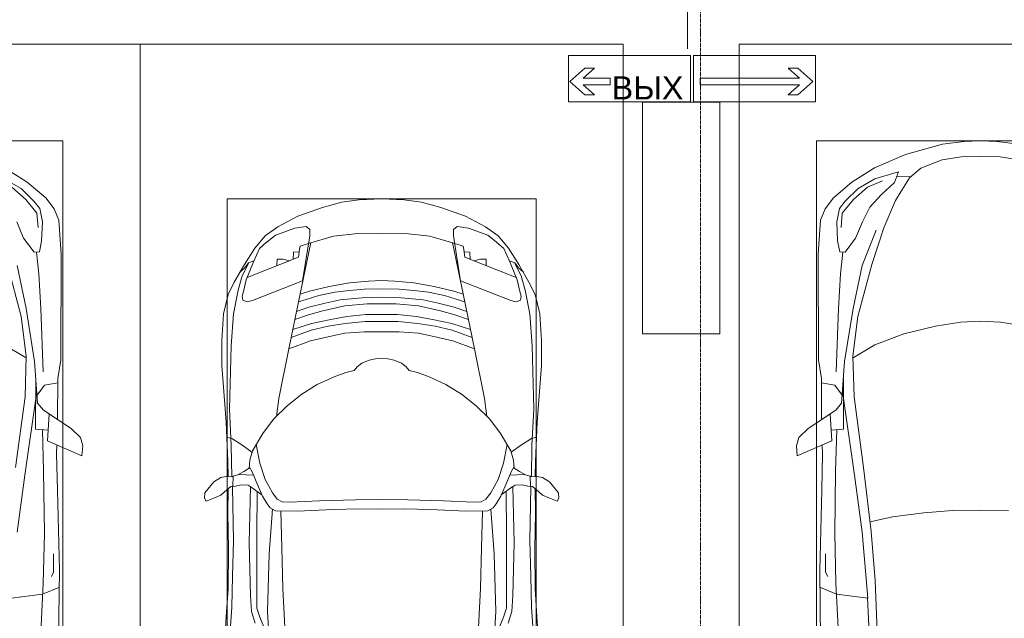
# Model space of a CAD drawing. Header units: millimetres. Extents: x -32229 to 170644, y -13689 to 125138.
# Tile 74 of 208: x 39912 to 45008, y 66678 to 69777. Entities that reach past the tile are written whole.
import ezdxf

# ---------------------------------------------------------------- set-up
doc = ezdxf.new("R2010")
doc.units = ezdxf.units.MM
doc.linetypes.add('ADSK_Линия сетки', pattern=[25, 20, -2.5, 0, -2.5])
for name, color, linetype, lineweight in [('A-ANNO-NOTE', 7, 'Continuous', 18), ('A-DETL-GENF', 7, 'Continuous', 18), ('C-PRKG', 7, 'Continuous', 18), ('S-COLS', 7, 'Continuous', 18), ('S-GRID', 7, 'Continuous', 9)]:
    doc.layers.add(name, color=color, linetype=linetype, lineweight=lineweight)
doc.layers.add('A-DETL', color=7, linetype='Continuous', lineweight=9, true_color=0x00a600)
doc.styles.add('Arial_1', font='arial.ttf', dxfattribs={"height": 120})

# ---------------------------------------------------------------- blocks, each defined once
blk = doc.blocks.new('АР_Машиноместо - 5300x2500_С-V11--01 ЭО')
at = {"layer": 'A-DETL-GENF', "color": 253, "lineweight": 13, "true_color": 0xaaaaaa}
for p, q in [((426.5, 3446.8), (417.5, 2723)), ((501.4, 2789.7), (530.9, 3374.8)), ((665.8, 2867.4), (505.1, 2846.9)), ((505.1, 2846.9), (420.9, 2813.3)), ((447.8, 2733.7), (459.7, 2756.2)), ((495.7, 2532.3), (501.4, 2789.7)), ((417.5, 2723), (428.2, 2308.5)), ((447.8, 2638.7), (447.8, 2733.7)), ((500, 2210.1), (495.7, 2532.3)), ((636.6, 2526.5), (597, 2231)), ((428.2, 2308.5), (432.3, 2119.9)), ((505.9, 1996), (500, 2210.1)), ((597, 2231), (535, 1798.3)), ((595.8, 1824.8), (644.6, 2191.8)), ((296.8, 2079.9), (301.4, 2130.5)), ((301.4, 2130.5), (479.9, 2052.9)), ((432.3, 2119.9), (430.7, 2073.9)), ((309.5, 2036.1), (296.8, 2079.9)), ((479.9, 2052.9), (471, 1914.3)), ((357.8, 1990.1), (309.5, 2036.1)), ((500.6, 1894.5), (357.8, 1990.1)), ((540.9, 1993.7), (476.3, 1997.9)), ((540.9, 1993.7), (539.8, 1733.1)), ((426.5, 1730.9), (427.5, 1943)), ((530.6, 1857.6), (500.6, 1894.5)), ((546.5, 1642.6), (530.6, 1857.6)), ((533.6, 1816.8), (495, 1765.3)), ((589.4, 1615.5), (595.8, 1824.8)), ((495, 1765.3), (426.6, 1753.4)), ((410.6, 1634.2), (426.5, 1730.9)), ((409.5, 1087), (410.6, 1634.2)), ((615.4, 1410.3), (589.4, 1615.5)), ((590.4, 1624.3), (703.6, 1557.1)), ((687.4, 1141), (615.4, 1410.3)), ((420.9, 910.7), (409.5, 1087)), ((510.2, 1018.7), (521.5, 1074.5)), ((521.5, 1074.5), (548.5, 1076.2)), ((548.5, 1076.2), (603.4, 1004.8)), ((505.7, 920), (510.2, 1018.7)), ((603.4, 1004.8), (639.1, 920)), ((519.1, 851.5), (505.7, 920)), ((445.9, 853.1), (420.9, 910.7)), ((489, 795.6), (445.9, 853.1)), ((550, 812.3), (519.1, 851.5)), ((584.4, 714.6), (489, 795.6)), ((616.5, 746.4), (550, 812.3)), ((701.8, 640.4), (584.4, 714.6)), ((703.5, 696.4), (616.5, 746.4))]:
    blk.add_line(p, q, dxfattribs=at)
at = {"layer": 'A-DETL-GENF', "color": 254, "lineweight": 13, "true_color": 0xd4d4d4}
for p, q in [((513.9, 1368.9), (502.3, 1696.3)), ((590.3, 1367.8), (546.5, 1642.6)), ((524.9, 1188.6), (513.9, 1368.9)), ((636.7, 1146), (590.3, 1367.8)), ((537.4, 1076.1), (524.9, 1188.6)), ((534.5, 874.4), (528.1, 949.5)), ((591.7, 805), (534.5, 874.4)), ((664.7, 739.9), (591.7, 805))]:
    blk.add_line(p, q, dxfattribs=at)
at = {"layer": 'C-PRKG', "color": 253, "lineweight": 13, "true_color": 0xaaaaaa}
for p, q in [((0, 0), (0, 5300)), ((400, 500), (400, 4800)), ((400, 500), (2100, 500)), ((2500, 0), (0, 0))]:
    blk.add_line(p, q, dxfattribs=at)
blk = doc.blocks.new('АР_Машиноместо - 4900x2400_М__5300х2500_-V44--01 ЭО')
at = {"layer": 'A-DETL-GENF', "color": 253, "lineweight": 13, "true_color": 0xaaaaaa}
for p, q in [((659.3, 2936), (676.4, 3260.1)), ((1840.7, 2936), (1823.6, 3260.1)), ((432.8, 3149.3), (446, 2964.8)), ((2067.2, 3149.3), (2054, 2964.8)), ((643.6, 3024.6), (618.7, 2966.7)), ((1856.4, 3024.6), (1881.3, 2966.7)), ((446, 2964.8), (456.1, 2818.3)), ((618.7, 2966.7), (604.4, 2919.4)), ((1881.3, 2966.7), (1895.6, 2919.4)), ((2054, 2964.8), (2043.9, 2818.3)), ((604.4, 2919.4), (604.4, 2850.8)), ((667.8, 2638.3), (659.3, 2936)), ((1832.2, 2638.3), (1840.7, 2936)), ((1895.6, 2919.4), (1895.6, 2850.8)), ((456.1, 2818.3), (456.8, 2613.6)), ((604.4, 2850.8), (603.5, 2534.3)), ((1895.6, 2850.8), (1896.5, 2534.3)), ((2043.9, 2818.3), (2043.2, 2613.6)), ((456.8, 2613.6), (454.5, 2423.6)), ((684.8, 2406.5), (667.8, 2638.3)), ((1815.2, 2406.5), (1832.2, 2638.3)), ((2043.2, 2613.6), (2045.5, 2423.6)), ((603.5, 2534.3), (606.1, 2314.9)), ((1896.5, 2534.3), (1893.9, 2314.9)), ((454.5, 2423.6), (456, 2301.1)), ((672.8, 2399.7), (656.7, 2380.3)), ((700.6, 2415.4), (672.8, 2399.7)), ((813.8, 2416.7), (700.6, 2415.4)), ((999.2, 2409.3), (813.8, 2416.7)), ((1132.7, 2404.6), (999.2, 2409.3)), ((1250, 2406.6), (1132.7, 2404.6)), ((1250, 2406.6), (1367.3, 2404.6)), ((1367.3, 2404.6), (1500.8, 2409.3)), ((1500.8, 2409.3), (1686.2, 2416.7)), ((1686.2, 2416.7), (1799.4, 2415.4)), ((1799.4, 2415.4), (1827.2, 2399.7)), ((1827.2, 2399.7), (1843.3, 2380.3)), ((2045.5, 2423.6), (2044, 2301.1)), ((341.2, 2366.2), (333.1, 2350.6)), ((333.1, 2350.6), (335.2, 2322.3)), ((384.4, 2347.9), (341.2, 2366.2)), ((417.4, 2333.8), (384.4, 2347.9)), ((656.7, 2380.3), (633.8, 2340.5)), ((710, 2355.4), (685.1, 2322.3)), ((734.3, 2368.8), (710, 2355.4)), ((772.7, 2371.5), (734.3, 2368.8)), ((929.1, 2364.1), (772.7, 2371.5)), ((1115.2, 2358.7), (929.1, 2364.1)), ((1250, 2357.8), (1115.2, 2358.7)), ((1250, 2357.8), (1384.8, 2358.7)), ((1384.8, 2358.7), (1570.9, 2364.1)), ((1570.9, 2364.1), (1727.3, 2371.5)), ((1727.3, 2371.5), (1765.7, 2368.8)), ((1765.7, 2368.8), (1790, 2355.4)), ((1790, 2355.4), (1814.9, 2322.3)), ((1843.3, 2380.3), (1866.2, 2340.5)), ((2082.6, 2333.8), (2115.6, 2347.9)), ((2115.6, 2347.9), (2158.8, 2366.2)), ((2158.8, 2366.2), (2166.9, 2350.6)), ((2166.9, 2350.6), (2164.8, 2322.3)), ((335.2, 2322.3), (381.7, 2266.4)), ((449.8, 2306.1), (417.4, 2333.8)), ((470, 2290), (449.8, 2306.1)), ((580.6, 2296), (559, 2282.6)), ((630.6, 2332.9), (580.6, 2296)), ((633.8, 2340.5), (600.8, 2263)), ((685.1, 2322.3), (647.3, 2254.2)), ((1814.9, 2322.3), (1852.7, 2254.2)), ((1866.2, 2340.5), (1899.2, 2263)), ((1869.4, 2332.9), (1919.4, 2296)), ((1919.4, 2296), (1941, 2282.6)), ((2030, 2290), (2050.2, 2306.1)), ((2050.2, 2306.1), (2082.6, 2333.8)), ((2164.8, 2322.3), (2118.3, 2266.4)), ((381.7, 2266.4), (417.4, 2243.4)), ((417.4, 2243.4), (445.1, 2238.7)), ((493.6, 2288.6), (470, 2290)), ((482, 2235.6), (479.1, 2288.7)), ((523.3, 2281.2), (493.6, 2288.6)), ((559, 2282.6), (523.3, 2281.2)), ((600.8, 2263), (579.9, 2213.8)), ((647.3, 2254.2), (619.7, 2168.6)), ((1852.7, 2254.2), (1880.3, 2168.6)), ((1899.2, 2263), (1920.1, 2213.8)), ((1941, 2282.6), (1976.7, 2281.2)), ((1976.7, 2281.2), (2006.4, 2288.6)), ((2006.4, 2288.6), (2030, 2290)), ((2018, 2235.6), (2020.9, 2288.7)), ((2082.6, 2243.4), (2054.9, 2238.7)), ((2118.3, 2266.4), (2082.6, 2243.4)), ((445.1, 2238.7), (481.8, 2239.5)), ((453, 2159.1), (455, 2238.9)), ((505.1, 2230), (467.5, 2239.2)), ((536.7, 2211.8), (505.1, 2230)), ((586.6, 2231.3), (510.1, 2227.1)), ((564.3, 2195.4), (536.7, 2211.8)), ((567.1, 2153.8), (564.3, 2195.4)), ((579.9, 2213.8), (564.9, 2186.5)), ((1913.4, 2231.3), (1989.9, 2227.1)), ((1920.1, 2213.8), (1935.1, 2186.5)), ((1932.9, 2153.8), (1935.7, 2195.4)), ((1935.7, 2195.4), (1963.3, 2211.8)), ((1963.3, 2211.8), (1994.9, 2230)), ((1994.9, 2230), (2032.5, 2239.2)), ((2054.9, 2238.7), (2018.2, 2239.5)), ((2047, 2159.1), (2045, 2238.9)), ((444.9, 1956.8), (453, 2159.1)), ((580.7, 2105.7), (567.1, 2153.8)), ((619.7, 2168.6), (600.3, 2072.7)), ((1880.3, 2168.6), (1899.7, 2072.7)), ((1919.3, 2105.7), (1932.9, 2153.8)), ((2055.1, 1956.8), (2047, 2159.1)), ((578.8, 2112.6), (525.5, 2074.6)), ((634.6, 2015), (580.7, 2105.7)), ((1865.4, 2015), (1919.3, 2105.7)), ((1921.2, 2112.6), (1974.5, 2074.6)), ((475.1, 2041), (447.5, 2034.4)), ((525.5, 2074.6), (475.1, 2041)), ((1974.5, 2074.6), (2024.9, 2041)), ((2024.9, 2041), (2052.5, 2034.4)), ((690.7, 1941.6), (634.6, 2015)), ((1809.3, 1941.6), (1865.4, 2015)), ((434.8, 1820.7), (444.9, 1956.8)), ((761.1, 1871.7), (690.7, 1941.6)), ((1738.9, 1871.7), (1809.3, 1941.6)), ((2065.2, 1820.7), (2055.1, 1956.8)), ((718.3, 1834.2), (705.7, 1926.7)), ((1781.7, 1834.2), (1794.3, 1926.7)), ((837.5, 1812.1), (761.1, 1871.7)), ((1662.5, 1812.1), (1738.9, 1871.7)), ((422, 1662.9), (434.8, 1820.7)), ((770, 1576.5), (718.3, 1834.2)), ((917, 1761.1), (837.5, 1812.1)), ((1583, 1761.1), (1662.5, 1812.1)), ((1730, 1576.5), (1781.7, 1834.2)), ((2078, 1662.9), (2065.2, 1820.7)), ((1004.2, 1721.4), (917, 1761.1)), ((1495.8, 1721.4), (1583, 1761.1)), ((1064.9, 1700.5), (1004.2, 1721.4)), ((1107.2, 1689.8), (1064.9, 1700.5)), ((1123.5, 1670.9), (1107.2, 1689.8)), ((1376.5, 1670.9), (1392.8, 1689.8)), ((1392.8, 1689.8), (1435.1, 1700.5)), ((1435.1, 1700.5), (1495.8, 1721.4)), ((422, 1534.1), (422, 1662.9)), ((1147.5, 1650.5), (1123.5, 1670.9)), ((1184.7, 1635.7), (1147.5, 1650.5)), ((1217.8, 1629.1), (1184.7, 1635.7)), ((1282.2, 1629.1), (1315.3, 1635.7)), ((1315.3, 1635.7), (1352.5, 1650.5)), ((1352.5, 1650.5), (1376.5, 1670.9)), ((2078, 1534.1), (2078, 1662.9)), ((1217.8, 1629.1), (1250, 1626.8)), ((1282.2, 1629.1), (1250, 1626.8)), ((430.8, 1396.6), (422, 1534.1)), ((826.8, 1300.9), (770, 1576.5)), ((881.7, 1536.4), (770, 1576.5)), ((994.9, 1509.3), (881.7, 1536.4)), ((1505.1, 1509.3), (1618.3, 1536.4)), ((1618.3, 1536.4), (1730, 1576.5)), ((1673.2, 1300.9), (1730, 1576.5)), ((2069.2, 1396.6), (2078, 1534.1)), ((884.3, 1480.8), (782, 1518.1)), ((973.4, 1459.7), (884.3, 1480.8)), ((1060, 1496.1), (994.9, 1509.3)), ((1159.3, 1489.1), (1060, 1496.1)), ((1250, 1488.3), (1159.3, 1489.1)), ((1250, 1488.3), (1340.7, 1489.1)), ((1340.7, 1489.1), (1440, 1496.1)), ((1440, 1496.1), (1505.1, 1509.3)), ((1526.6, 1459.7), (1615.7, 1480.8)), ((1615.7, 1480.8), (1718, 1518.1)), ((887, 1446.5), (790.4, 1477.3)), ((986.2, 1425.6), (887, 1446.5)), ((1061.9, 1445.7), (973.4, 1459.7)), ((1163.9, 1435.1), (1061.9, 1445.7)), ((1250, 1435.1), (1163.9, 1435.1)), ((1250, 1435.1), (1336.1, 1435.1)), ((1336.1, 1435.1), (1438.1, 1445.7)), ((1438.1, 1445.7), (1526.6, 1459.7)), ((1513.8, 1425.6), (1613, 1446.5)), ((1613, 1446.5), (1709.6, 1477.3)), ((455.7, 1296.1), (430.8, 1396.6)), ((871.4, 1401.1), (800.5, 1424.6)), ((873.8, 1361.2), (809.9, 1383.1)), ((945.3, 1380.6), (871.4, 1401.1)), ((1059, 1354.8), (945.3, 1380.6)), ((1070, 1410.4), (986.2, 1425.6)), ((1168.3, 1399.8), (1070, 1410.4)), ((1250, 1400.1), (1168.3, 1399.8)), ((1250, 1400.1), (1331.7, 1399.8)), ((1331.7, 1399.8), (1430, 1410.4)), ((1430, 1410.4), (1513.8, 1425.6)), ((1441, 1354.8), (1554.7, 1380.6)), ((1554.7, 1380.6), (1628.6, 1401.1)), ((1626.2, 1361.2), (1690.1, 1383.1)), ((1628.6, 1401.1), (1699.5, 1424.6)), ((2044.3, 1296.1), (2069.2, 1396.6)), ((527.2, 1305.2), (531.8, 1326)), ((531.8, 1326), (554.4, 1333.3)), ((554.4, 1333.3), (580.7, 1327.1)), ((580.7, 1327.1), (841.1, 1225.9)), ((859.1, 1321.2), (819.9, 1334.4)), ((958.3, 1341.1), (873.8, 1361.2)), ((1035, 1323.2), (958.3, 1341.1)), ((1174.5, 1344.2), (1059, 1354.8)), ((1250, 1344.9), (1174.5, 1344.2)), ((1250, 1344.9), (1325.5, 1344.2)), ((1325.5, 1344.2), (1441, 1354.8)), ((1465, 1323.2), (1541.7, 1341.1)), ((1541.7, 1341.1), (1626.2, 1361.2)), ((1640.9, 1321.2), (1680.1, 1334.4)), ((1919.3, 1327.1), (1658.9, 1225.9)), ((1945.6, 1333.3), (1919.3, 1327.1)), ((1968.2, 1326), (1945.6, 1333.3)), ((1972.8, 1305.2), (1968.2, 1326)), ((487.4, 1232.1), (455.7, 1296.1)), ((535, 1280.6), (527.2, 1305.2)), ((548.2, 1220.1), (535, 1280.6)), ((853.8, 1167.4), (826.8, 1300.9)), ((876.3, 1278.7), (828.3, 1293.7)), ((925.2, 1301.6), (859.1, 1321.2)), ((978.6, 1254.6), (876.3, 1278.7)), ((1007.1, 1283.7), (925.2, 1301.6)), ((1083.6, 1274.6), (1007.1, 1283.7)), ((1148.3, 1312.4), (1035, 1323.2)), ((1159.1, 1267.9), (1083.6, 1274.6)), ((1250, 1309.3), (1148.3, 1312.4)), ((1250, 1309.3), (1351.7, 1312.4)), ((1340.9, 1267.9), (1416.4, 1274.6)), ((1351.7, 1312.4), (1465, 1323.2)), ((1416.4, 1274.6), (1492.9, 1283.7)), ((1492.9, 1283.7), (1574.8, 1301.6)), ((1521.4, 1254.6), (1623.7, 1278.7)), ((1574.8, 1301.6), (1640.9, 1321.2)), ((1623.7, 1278.7), (1671.7, 1293.7)), ((1646.2, 1167.4), (1673.2, 1300.9)), ((1951.8, 1220.1), (1965, 1280.6)), ((1965, 1280.6), (1972.8, 1305.2)), ((2012.6, 1232.1), (2044.3, 1296.1)), ((539.3, 1140.4), (487.4, 1232.1)), ((841.1, 1225.9), (877.7, 991.4)), ((1084.1, 1236), (978.6, 1254.6)), ((1182.5, 1227.5), (1084.1, 1236)), ((1250, 1266.6), (1159.1, 1267.9)), ((1250, 1223.7), (1182.5, 1227.5)), ((1250, 1266.6), (1340.9, 1267.9)), ((1250, 1223.7), (1317.5, 1227.5)), ((1317.5, 1227.5), (1415.9, 1236)), ((1415.9, 1236), (1521.4, 1254.6)), ((1658.9, 1225.9), (1622.3, 991.4)), ((1960.7, 1140.4), (2012.6, 1232.1)), ((540.4, 1159.6), (516.2, 1180.5)), ((586.9, 1126.3), (548.2, 1220.1)), ((1913.1, 1126.3), (1951.8, 1220.1)), ((1959.6, 1159.6), (1983.8, 1180.5)), ((593.2, 1056.8), (539.3, 1140.4)), ((561.3, 1132.6), (540.4, 1159.6)), ((589, 1121.6), (561.3, 1132.6)), ((617.9, 1057.3), (586.9, 1126.3)), ((882.6, 1027.5), (853.8, 1167.4)), ((1617.4, 1027.5), (1646.2, 1167.4)), ((1882.1, 1057.3), (1913.1, 1126.3)), ((1906.8, 1056.8), (1960.7, 1140.4)), ((1911, 1121.6), (1938.7, 1132.6)), ((1938.7, 1132.6), (1959.6, 1159.6)), ((647.2, 992.8), (593.2, 1056.8)), ((654.7, 1024.4), (617.9, 1057.3)), ((700.9, 989.1), (655, 1024.3)), ((1000.2, 994.5), (871.4, 1031.3)), ((1499.8, 994.5), (1628.6, 1031.3)), ((1799.1, 989.1), (1845, 1024.3)), ((1845.3, 1024.4), (1882.1, 1057.3)), ((1852.8, 992.8), (1906.8, 1056.8)), ((711.9, 946.2), (647.2, 992.8)), ((800.1, 952.6), (700.9, 989.1)), ((877.7, 991.4), (877.7, 958.9)), ((1127.4, 979.8), (1000.2, 994.5)), ((1250, 977.6), (1127.4, 979.8)), ((1250, 977.6), (1372.6, 979.8)), ((1372.6, 979.8), (1499.8, 994.5)), ((1622.3, 991.4), (1622.3, 958.9)), ((1699.9, 952.6), (1799.1, 989.1)), ((1788.1, 946.2), (1852.8, 992.8)), ((815.8, 891), (711.9, 946.2)), ((859, 944.1), (800.1, 952.6)), ((877.7, 958.9), (859, 944.1)), ((1622.3, 958.9), (1641, 944.1)), ((1641, 944.1), (1699.9, 952.6)), ((1684.2, 891), (1788.1, 946.2)), ((943.3, 845.1), (815.8, 891)), ((1556.7, 845.1), (1684.2, 891)), ((1044.2, 818.6), (943.3, 845.1)), ((1132.7, 806), (1044.2, 818.6)), ((1367.3, 806), (1455.8, 818.6)), ((1455.8, 818.6), (1556.7, 845.1)), ((1250, 800), (1132.7, 806)), ((1250, 800), (1367.3, 806))]:
    blk.add_line(p, q, dxfattribs=at)
at = {"layer": 'A-DETL-GENF', "color": 254, "lineweight": 13, "true_color": 0xd4d4d4}
for p, q in [((737.8, 2818.3), (752.8, 3099)), ((1762.2, 2818.3), (1747.2, 3099)), ((466.3, 3036.3), (473.9, 2913.7)), ((2033.7, 3036.3), (2026.1, 2913.7)), ((575.7, 2937.4), (595.2, 2997.9)), ((1924.3, 2937.4), (1904.8, 2997.9)), ((473.9, 2913.7), (477.8, 2754.7)), ((571.6, 2853.3), (575.7, 2937.4)), ((1928.4, 2853.3), (1924.3, 2937.4)), ((2026.1, 2913.7), (2022.2, 2754.7)), ((564.4, 2580.5), (571.6, 2853.3)), ((733.8, 2606.7), (737.8, 2818.3)), ((1766.2, 2606.7), (1762.2, 2818.3)), ((1935.6, 2580.5), (1928.4, 2853.3)), ((477.8, 2754.7), (483.3, 2571.4)), ((2022.2, 2754.7), (2016.7, 2571.4)), ((728.4, 2415.7), (733.8, 2606.7)), ((1771.6, 2415.7), (1766.2, 2606.7)), ((483.3, 2571.4), (478, 2290)), ((570.6, 2291.4), (564.4, 2580.5)), ((1929.4, 2291.4), (1935.6, 2580.5)), ((2016.7, 2571.4), (2022, 2290)), ((471.8, 2077.7), (474.5, 2239.3)), ((2028.2, 2077.7), (2025.5, 2239.3)), ((462.8, 1889.5), (471.8, 2077.7)), ((2037.2, 1889.5), (2028.2, 2077.7)), ((470.9, 1561.4), (462.8, 1889.5)), ((2029.1, 1561.4), (2037.2, 1889.5)), ((483.4, 1395.6), (470.9, 1561.4)), ((2016.6, 1395.6), (2029.1, 1561.4)), ((507.4, 1274.3), (483.4, 1395.6)), ((1992.6, 1274.3), (2016.6, 1395.6)), ((527.9, 1198.6), (507.4, 1274.3)), ((1972.1, 1198.6), (1992.6, 1274.3)), ((561.7, 1132.1), (527.9, 1198.6)), ((818.8, 1102.9), (554, 1208.1)), ((1681.2, 1102.9), (1946, 1208.1)), ((1938.3, 1132.1), (1972.1, 1198.6)), ((709.1, 1112.7), (708.2, 1146.9)), ((772.6, 1121.3), (737.7, 1113.6)), ((1727.4, 1121.3), (1762.3, 1113.6)), ((1790.9, 1112.7), (1791.8, 1146.9)), ((737.7, 1113.6), (709.1, 1112.7)), ((792.9, 1076.2), (791.2, 1114.5)), ((823.3, 1074.4), (792.9, 1076.2)), ((824.1, 1063.7), (818.8, 1102.9)), ((1675.9, 1063.7), (1681.2, 1102.9)), ((1676.7, 1074.4), (1707.1, 1076.2)), ((1707.1, 1076.2), (1708.8, 1114.5)), ((1762.3, 1113.6), (1790.9, 1112.7)), ((827.7, 1045), (824.1, 1063.7)), ((871.3, 1031.9), (827.7, 1045)), ((1628.7, 1031.9), (1672.3, 1045)), ((1672.3, 1045), (1675.9, 1063.7))]:
    blk.add_line(p, q, dxfattribs=at)
at = {"layer": 'C-PRKG', "color": 253, "lineweight": 13, "true_color": 0xaaaaaa}
for p, q in [((2500, 0), (2500, 5300)), ((0, 0), (0, 5050)), ((450, 800), (450, 4500)), ((2050, 800), (2050, 4500)), ((450, 800), (2050, 800)), ((2500, 0), (0, 0))]:
    blk.add_line(p, q, dxfattribs=at)
blk = doc.blocks.new('АР_Машиноместо - 5300x2500_С-V13--01 ЭО')
at = {"layer": 'A-DETL-GENF', "color": 253, "lineweight": 13, "true_color": 0xaaaaaa}
for p, q in [((1165.1, -503.1), (1052.6, -517.5)), ((1250, -500), (1165.1, -503.1)), ((1250, -500), (1334.9, -503.1)), ((1334.9, -503.1), (1447.4, -517.5)), ((1052.6, -517.5), (861.8, -571.6)), ((861.8, -571.6), (701.8, -640.4)), ((1050.7, -599.4), (941.4, -642.2)), ((1148.8, -583), (1050.7, -599.4)), ((1250, -581.6), (1148.8, -583)), ((1250, -581.6), (1351.2, -583)), ((1351.2, -583), (1449.3, -599.4)), ((701.8, -640.4), (584.4, -714.6)), ((824.6, -660.9), (703.5, -696.4)), ((804.5, -715.7), (824.6, -660.9)), ((941.4, -642.2), (881.5, -691.6)), ((703.5, -696.4), (616.5, -746.4)), ((881.5, -691.6), (809.1, -809.4)), ((888.4, -685.9), (815.2, -686.6)), ((584.4, -714.6), (489, -795.6)), ((616.5, -746.4), (550, -812.3)), ((737.5, -778.3), (804.5, -715.7)), ((489, -795.6), (445.9, -853.1)), ((550, -812.3), (519.1, -851.5)), ((677.4, -843.7), (737.5, -778.3)), ((809.1, -809.4), (749.2, -950.3)), ((445.9, -853.1), (420.9, -910.7)), ((519.1, -851.5), (505.7, -920)), ((639.1, -920), (677.4, -843.7)), ((420.9, -910.7), (409.5, -1087)), ((505.7, -920), (510.2, -1018.7)), ((603.4, -1004.8), (639.1, -920)), ((749.2, -950.3), (687.4, -1141)), ((510.2, -1018.7), (521.5, -1074.5)), ((548.5, -1076.2), (603.4, -1004.8)), ((409.5, -1087), (410.6, -1634.2)), ((521.5, -1074.5), (548.5, -1076.2)), ((687.4, -1141), (615.4, -1410.3)), ((615.4, -1410.3), (589.4, -1615.5)), ((852.8, -1499), (1016.6, -1459.9)), ((1016.6, -1459.9), (1146.9, -1439.4)), ((1146.9, -1439.4), (1250, -1434.1)), ((1353.1, -1439.4), (1250, -1434.1)), ((1483.4, -1459.9), (1353.1, -1439.4)), ((703.6, -1557.1), (852.8, -1499)), ((590.4, -1624.3), (703.6, -1557.1)), ((589.4, -1615.5), (595.8, -1824.8)), ((410.6, -1634.2), (426.5, -1730.9)), ((546.5, -1642.6), (530.6, -1857.6)), ((426.5, -1730.9), (427.5, -1943)), ((495, -1765.3), (426.6, -1753.4)), ((533.6, -1816.8), (495, -1765.3)), ((540.9, -1993.7), (539.8, -1733.1)), ((597, -2231), (535, -1798.3)), ((595.8, -1824.8), (644.6, -2191.8)), ((530.6, -1857.6), (500.6, -1894.5)), ((500.6, -1894.5), (357.8, -1990.1)), ((479.9, -2052.9), (471, -1914.3)), ((309.5, -2036.1), (296.8, -2079.9)), ((357.8, -1990.1), (309.5, -2036.1)), ((540.9, -1993.7), (476.3, -1997.9)), ((505.9, -1996), (500, -2210.1)), ((296.8, -2079.9), (301.4, -2130.5)), ((301.4, -2130.5), (479.9, -2052.9)), ((432.3, -2119.9), (430.7, -2073.9)), ((428.2, -2308.5), (432.3, -2119.9)), ((500, -2210.1), (495.7, -2532.3)), ((636.6, -2526.5), (597, -2231)), ((644.6, -2191.8), (684.2, -2522.3)), ((417.5, -2723), (428.2, -2308.5)), ((495.7, -2532.3), (501.4, -2789.7)), ((636.6, -2526.5), (665.8, -2867.4)), ((684.2, -2522.3), (704.9, -2775.5)), ((447.8, -2638.7), (447.8, -2733.7)), ((426.5, -3446.8), (417.5, -2723)), ((447.8, -2733.7), (459.7, -2756.2)), ((501.4, -2789.7), (530.9, -3374.8)), ((704.9, -2775.5), (731.2, -3507.6)), ((505.1, -2846.9), (420.9, -2813.3)), ((665.8, -2867.4), (505.1, -2846.9)), ((665.6, -2864.6), (678.7, -3159.5))]:
    blk.add_line(p, q, dxfattribs=at)
at = {"layer": 'A-DETL-GENF', "color": 254, "lineweight": 13, "true_color": 0xd4d4d4}
for p, q in [((742.6, -707.8), (664.7, -739.9)), ((664.7, -739.9), (591.7, -805)), ((591.7, -805), (534.5, -874.4)), ((534.5, -874.4), (528.1, -949.5)), ((710.2, -962.8), (636.7, -1146)), ((537.4, -1076.1), (524.9, -1188.6)), ((636.7, -1146), (590.3, -1367.8)), ((524.9, -1188.6), (513.9, -1368.9)), ((513.9, -1368.9), (502.3, -1696.3)), ((590.3, -1367.8), (546.5, -1642.6)), ((677.9, -2473), (794.6, -2446)), ((794.6, -2446), (955.7, -2426.8)), ((955.7, -2426.8), (1105.5, -2413.7)), ((1105.5, -2413.7), (1250, -2412.9)), ((1394.5, -2413.7), (1250, -2412.9))]:
    blk.add_line(p, q, dxfattribs=at)
at = {"layer": 'C-PRKG', "color": 253, "lineweight": 13, "true_color": 0xaaaaaa}
for p, q in [((2500, 0), (0, 0)), ((0, 0), (0, -5300)), ((400, -500), (400, -4800)), ((400, -500), (2100, -500))]:
    blk.add_line(p, q, dxfattribs=at)
blk = doc.blocks.new('Наметкина 10_РД_АР_П_rvt-1--01 ЭО')
at = {"layer": 'S-COLS', "color": 253, "lineweight": 15, "true_color": 0xaaaaaa}
for p, q in [((43535.3, 69350), (43135.3, 69350)), ((43135.3, 69350), (43135.3, 68150)), ((43535.3, 68150), (43535.3, 69350)), ((43135.3, 68150), (43535.3, 68150))]:
    blk.add_line(p, q, dxfattribs=at)
at = {"layer": 'C-PRKG', "color": 253, "lineweight": 13, "true_color": 0xaaaaaa, "rotation": 180}
for name, p in [('АР_Машиноместо - 5300x2500_С-V11--01 ЭО', (40535.3, 69650)), ('АР_Машиноместо - 4900x2400_М__5300х2500_-V44--01 ЭО', (43035.3, 69650))]:
    blk.add_blockref(name, p, dxfattribs=at)
at = {"layer": 'C-PRKG', "color": 253, "lineweight": 13, "true_color": 0xaaaaaa}
blk.add_blockref('АР_Машиноместо - 5300x2500_С-V13--01 ЭО', (43635.3, 69650), dxfattribs=at)

msp = doc.modelspace()

# ---------------------------------------------------------------- linework, layer by layer
at = {"layer": 'A-ANNO-NOTE', "color": 1, "lineweight": 9, "true_color": 0xff0000}
for p, q in [((42751.9, 69591.9), (43384.1, 69591.9)), ((42751.9, 69351.9), (42751.9, 69591.9)), ((42752.5, 69352.2), (42752.5, 69591.9)), ((42752.5, 69591.9), (43383.7, 69591.9)), ((43383.7, 69591.9), (43383.7, 69352.2)), ((43384.1, 69591.9), (43384.1, 69351.9)), ((43399.1, 69591.5), (44031.3, 69591.5)), ((43399.1, 69351.5), (43399.1, 69591.5)), ((43399.7, 69351.8), (43399.7, 69591.5)), ((43399.7, 69591.5), (44030.9, 69591.5)), ((44030.9, 69591.5), (44030.9, 69351.8)), ((44031.3, 69591.5), (44031.3, 69351.5)), ((42759, 69457.2), (42837.5, 69526)), ((42887.2, 69526), (42827.6, 69474.4)), ((42837.5, 69526), (42887.2, 69526)), ((43948.9, 69473.3), (43889.3, 69524.9)), ((43889.3, 69524.9), (43939, 69524.9)), ((43939, 69524.9), (44017.5, 69456.1)), ((42827.6, 69474.4), (42967.7, 69474.4)), ((42967.7, 69474.4), (42967.7, 69439.9)), ((43433.5, 69438.8), (43433.5, 69473.3)), ((43433.5, 69473.3), (43948.9, 69473.3)), ((42837.5, 69388.3), (42759, 69457.2)), ((42967.7, 69439.9), (42827.6, 69439.9)), ((42827.6, 69439.9), (42887.2, 69388.3)), ((43948.9, 69438.8), (43433.5, 69438.8)), ((43889.3, 69387.2), (43948.9, 69438.8)), ((44017.5, 69456.1), (43939, 69387.2)), ((42887.2, 69388.3), (42837.5, 69388.3)), ((43939, 69387.2), (43889.3, 69387.2)), ((43384.1, 69351.9), (42751.9, 69351.9)), ((42752.5, 69352.2), (43383.7, 69352.2)), ((44031.3, 69351.5), (43399.1, 69351.5)), ((43399.7, 69351.8), (44030.9, 69351.8))]:
    msp.add_line(p, q, dxfattribs=at)
at = {"layer": 'A-DETL', "color": 1, "true_color": 0xff0000}
msp.add_line((43368.1, 75086), (43368.1, 69626), dxfattribs=at)
at = {"layer": 'S-GRID', "color": 253, "linetype": 'ADSK_Линия сетки', "true_color": 0xaaaaaa}
msp.add_line((43435.3, -12088.9), (43435.3, 125138.4), dxfattribs=at)

# ---------------------------------------------------------------- block references
at = {"lineweight": 5}
msp.add_blockref('Наметкина 10_РД_АР_П_rvt-1--01 ЭО', (0, 0), dxfattribs=at)

# ---------------------------------------------------------------- texts
at = {"layer": 'A-ANNO-NOTE', "color": 1, "lineweight": 9, "true_color": 0xff0000, "insert": (43161.5, 69423.7), "char_height": 120, "width": 370, "attachment_point": 5, "line_spacing_factor": 0.936439, "style": 'Arial_1'}
msp.add_mtext('\\pt20.0004,39.9996,60,80.0004,99.9996,120,140.0004,159.9996,180,200.0004,219.9996,240,260.0004,279.9996,300,320.0004,339.9996,360,380.0004,399.9996,420,440.0004,459.9996,480,500.0004,519.9996,540,560.0004,579.9996,600,620.0004,639.9996;ВЫХ', dxfattribs=at)

doc.saveas('drawing.dxf')
